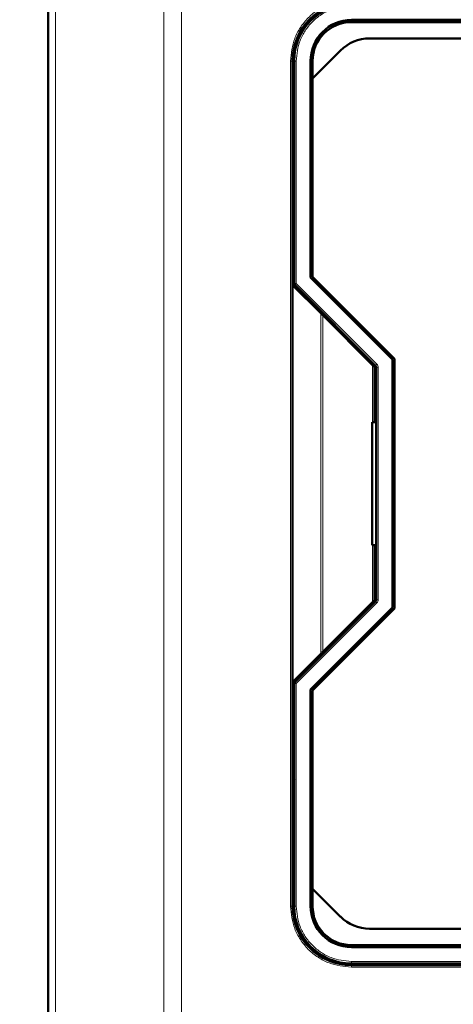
# Model space of a CAD drawing. Header units: millimetres. Extents: x 0 to 420, y 0 to 297.
# Tile 7 of 16: x 64 to 91, y 152 to 212. Entities that reach past the tile are written whole.
import ezdxf

# ---------------------------------------------------------------- set-up
doc = ezdxf.new("R2010")
doc.units = ezdxf.units.MM
doc.styles.add('SLDTEXTSTYLE0', font='TXT', dxfattribs={"width": 0.7, "bigfont": 'bigfont'})
doc.styles.add('SLDTEXTSTYLE1', font='TXT', dxfattribs={"width": 0.7})
doc.dimstyles.new('SLDDIMSTYLE0', dxfattribs={"dimtxt": 5, "dimasz": 5, "dimexe": 0, "dimexo": 0.0625, "dimgap": 1.25, "dimtad": 2, "dimdec": 1, "dimlfac": 2, "dimrnd": 1e-09, "dimzin": 12, "dimdsep": 46, "dimtxsty": 'SLDTEXTSTYLE1', "dimsah": 1, "dimcen": 0.09, "dimadec": 0, "dimazin": 3, "dimtfac": 1, "dimtdec": 3, "dimtofl": 0, "dimtmove": 0, "dimatfit": 3, "dimfxl": 1, "dimfrac": 2, "dimtolj": 1, "dimtzin": 12, "dimarcsym": 0})

# ---------------------------------------------------------------- blocks, each defined once
blk = doc.blocks.new('_D_1')
at = {"color": 7, "linetype": 'Continuous', "lineweight": 0}
for p, q in [((67.429, 240.842), (47.187, 240.842)), ((48.187, 240.842), (48.187, 91.092)), ((74.929, 91.092), (47.187, 91.092))]:
    blk.add_line(p, q, dxfattribs=at)
at = {"color": 7, "linetype": 'Continuous', "lineweight": 18}
for points in [[(48.187, 240.842), (47.418, 235.842), (48.956, 235.842)], [(48.187, 91.092), (48.956, 96.092), (47.418, 96.092)]]:
    blk.add_solid(points, dxfattribs=at)
at = {"color": 7, "linetype": 'Continuous', "lineweight": 18, "insert": (41.742, 164.366), "char_height": 5, "attachment_point": 1, "rotation": 90, "style": 'SLDTEXTSTYLE0'}
blk.add_mtext('В', dxfattribs=at)

msp = doc.modelspace()

# ---------------------------------------------------------------- linework, layer by layer
at = {"color": 7, "linetype": 'Continuous', "lineweight": 50}
for p, q in [((66.189, 222.22), (66.189, 119.713)), ((84.689, 212.242), (125.189, 212.242)), ((125.189, 212.117), (84.689, 212.117)), ((85.785, 211.117), (124.092, 211.117)), ((82.314, 208.681), (84.017, 210.384)), ((81.089, 196.092), (81.089, 209.742)), ((81.189, 209.742), (81.189, 196.185)), ((82.189, 196.547), (82.189, 209.742)), ((82.314, 209.742), (82.314, 208.681)), ((82.314, 208.681), (82.314, 196.599)), ((81.089, 205.992), (81.189, 205.992)), ((81.089, 205.242), (81.189, 205.242)), ((81.089, 202.742), (81.189, 202.742)), ((81.189, 201.992), (81.089, 201.992)), ((87.189, 191.547), (82.189, 196.547)), ((82.314, 196.599), (87.314, 191.599)), ((81.089, 171.892), (81.089, 196.092)), ((81.089, 196.092), (82.813, 194.367)), ((81.225, 196.096), (86.152, 191.17)), ((85.964, 191.217), (82.934, 194.246)), ((87.189, 176.436), (87.189, 191.547)), ((87.314, 191.599), (87.314, 176.384)), ((86.089, 187.742), (86.089, 191.092)), ((86.189, 191.081), (86.189, 176.902)), ((86.089, 188.492), (86.189, 188.492)), ((85.939, 180.242), (85.939, 187.742)), ((85.939, 187.742), (86.189, 187.742)), ((86.189, 180.242), (85.939, 180.242)), ((86.089, 176.892), (86.089, 180.242)), ((86.189, 179.492), (86.089, 179.492)), ((86.152, 176.813), (81.225, 171.887)), ((82.189, 171.436), (87.189, 176.436)), ((82.934, 173.737), (85.964, 176.767)), ((87.314, 176.384), (82.314, 171.384)), ((82.813, 173.616), (81.089, 171.892)), ((81.089, 158.242), (81.089, 171.892)), ((81.189, 171.798), (81.189, 158.242)), ((82.189, 158.242), (82.189, 171.436)), ((82.314, 171.384), (82.314, 159.302)), ((81.215, 165.992), (81.089, 165.789)), ((81.089, 165.992), (81.189, 165.992)), ((81.089, 165.242), (81.189, 165.242)), ((81.089, 162.742), (81.189, 162.742)), ((81.189, 161.992), (81.089, 161.992)), ((82.314, 159.302), (82.314, 158.242)), ((82.314, 159.302), (84.017, 157.599)), ((85.785, 156.867), (124.092, 156.867)), ((84.689, 155.867), (125.189, 155.867)), ((125.189, 155.742), (84.689, 155.742)), ((84.689, 154.742), (125.189, 154.742)), ((125.189, 154.642), (84.689, 154.642)), ((90.439, 154.642), (90.439, 154.742))]:
    msp.add_line(p, q, dxfattribs=at)
at = {"color": 9, "linetype": 'Continuous', "lineweight": 18}
for p, q in [((66.628, 222.22), (66.628, 119.713)), ((73.249, 222.22), (73.249, 119.713)), ((74.31, 222.22), (74.31, 119.713)), ((80.964, 158.242), (80.964, 209.742)), ((80.964, 209.742), (81.089, 209.742)), ((81.314, 209.742), (81.189, 209.742)), ((81.314, 209.742), (81.314, 196.185)), ((81.189, 196.185), (81.314, 196.185)), ((81.314, 196.185), (81.225, 196.096)), ((81.314, 196.185), (86.24, 191.258)), ((82.813, 194.367), (82.813, 173.616)), ((82.934, 194.246), (82.934, 173.737)), ((85.964, 191.217), (85.964, 187.742)), ((86.24, 191.258), (86.152, 191.17)), ((86.314, 191.081), (86.189, 191.081)), ((86.314, 191.081), (86.314, 176.902)), ((85.964, 180.242), (85.964, 176.767)), ((86.24, 176.725), (81.314, 171.798)), ((86.24, 176.725), (86.152, 176.813)), ((86.314, 176.902), (86.189, 176.902)), ((81.314, 171.798), (81.189, 171.798)), ((81.225, 171.887), (81.314, 171.798)), ((81.314, 171.798), (81.314, 158.242)), ((81.089, 158.242), (80.964, 158.242)), ((81.174, 158.185), (81.251, 157.342)), ((81.314, 158.242), (81.189, 158.242)), ((84.689, 154.867), (84.689, 154.742)), ((84.689, 154.867), (125.189, 154.867)), ((84.689, 154.517), (84.689, 154.642)), ((125.189, 154.517), (84.689, 154.517))]:
    msp.add_line(p, q, dxfattribs=at)
at = {"color": 7, "linetype": 'Continuous', "lineweight": 50}
for centre, radius, start, end in [((84.689, 209.742), 3.6, 90, 180), ((84.689, 209.742), 3.5, 90, 180), ((84.689, 209.742), 2.5, 90, 180), ((84.689, 209.742), 2.375, 90, 180), ((85.785, 208.617), 2.5, 90, 135), ((81.314, 196.185), 0.125, 180, 225), ((86.064, 191.081), 0.125, 0, 45), ((86.064, 176.902), 0.125, 315, 0), ((81.314, 171.798), 0.125, 135, 180), ((84.689, 158.242), 3.6, 180, 270), ((84.689, 158.242), 3.5, 180, 270), ((84.689, 158.242), 2.5, 180, 270), ((84.689, 158.242), 2.375, 180, 270), ((85.785, 159.367), 2.5, 225, 270)]:
    msp.add_arc(centre, radius, start, end, dxfattribs=at)
at = {"color": 9, "linetype": 'Continuous', "lineweight": 18}
for points in [[(80.964, 209.742), (81.013, 210.21), (81.09, 210.931), (81.554, 211.798), (82.035, 212.395), (82.632, 212.876), (83.499, 213.34), (84.22, 213.417), (84.689, 213.467)], [(84.689, 213.117), (84.264, 213.071), (83.611, 213.002), (82.825, 212.581), (82.284, 212.146), (81.849, 211.605), (81.428, 210.819), (81.359, 210.166), (81.314, 209.742)], [(84.689, 154.517), (84.22, 154.566), (83.499, 154.643), (82.632, 155.107), (82.035, 155.588), (81.554, 156.185), (81.09, 157.052), (81.013, 157.773), (80.964, 158.242)], [(81.314, 158.242), (81.359, 157.817), (81.428, 157.164), (81.849, 156.378), (82.284, 155.837), (82.825, 155.402), (83.611, 154.981), (84.264, 154.912), (84.689, 154.867)]]:
    msp.add_open_spline(points, degree=3, knots=[0, 0, 0, 0, 0.239457, 0.368361, 0.5, 0.631639, 0.760543, 1, 1, 1, 1], dxfattribs=at)
at = {"color": 7, "linetype": 'Continuous', "lineweight": 50}
for points, knots in [([(82.934, 194.246), (82.918, 194.262), (82.892, 194.288), (82.856, 194.324), (82.829, 194.351), (82.818, 194.362), (82.813, 194.367)], [0, 0, 0, 0, 0.321965, 0.543846, 0.792855, 1, 1, 1, 1]), ([(86.089, 191.092), (86.088, 191.092), (86.087, 191.093), (86.08, 191.1), (86.068, 191.112), (86.048, 191.132), (86.014, 191.167), (85.982, 191.198), (85.964, 191.217)], [0, 0, 0, 0, 0.099244, 0.204857, 0.319813, 0.446427, 0.670264, 1, 1, 1, 1]), ([(85.964, 176.767), (85.982, 176.785), (86.014, 176.816), (86.048, 176.851), (86.068, 176.871), (86.08, 176.883), (86.087, 176.89), (86.088, 176.891), (86.089, 176.892)], [0, 0, 0, 0, 0.329696, 0.553572, 0.680174, 0.795125, 0.900743, 1, 1, 1, 1]), ([(82.813, 173.616), (82.818, 173.621), (82.829, 173.632), (82.856, 173.659), (82.892, 173.695), (82.918, 173.721), (82.934, 173.737)], [0, 0, 0, 0, 0.2071616, 0.4561543, 0.678073, 1, 1, 1, 1])]:
    msp.add_open_spline(points, degree=3, knots=knots, dxfattribs=at)
at = {"color": 9, "linetype": 'Continuous', "lineweight": 18}
for points in [[(86.24, 191.258), (86.261, 191.232), (86.303, 191.18), (86.31, 191.114), (86.314, 191.081)], [(86.314, 176.902), (86.31, 176.869), (86.303, 176.803), (86.261, 176.751), (86.24, 176.725)]]:
    msp.add_open_spline(points, degree=3, dxfattribs=at)

# ---------------------------------------------------------------- dimensions: what is measured, and where the dimension line sits
at = {"color": 7, "linetype": 'Continuous', "lineweight": 18}
dim = msp.add_linear_dim(base=(48.187, 91.092), p1=(67.439, 240.842), p2=(74.939, 91.092), angle=90, text='В', dimstyle='SLDDIMSTYLE0', dxfattribs=at)
dim.commit()
dim.dimension.update_dxf_attribs({"geometry": '_D_1', "text_midpoint": (48.187, 165.967), "dimtype": 160})

doc.saveas('drawing.dxf')
